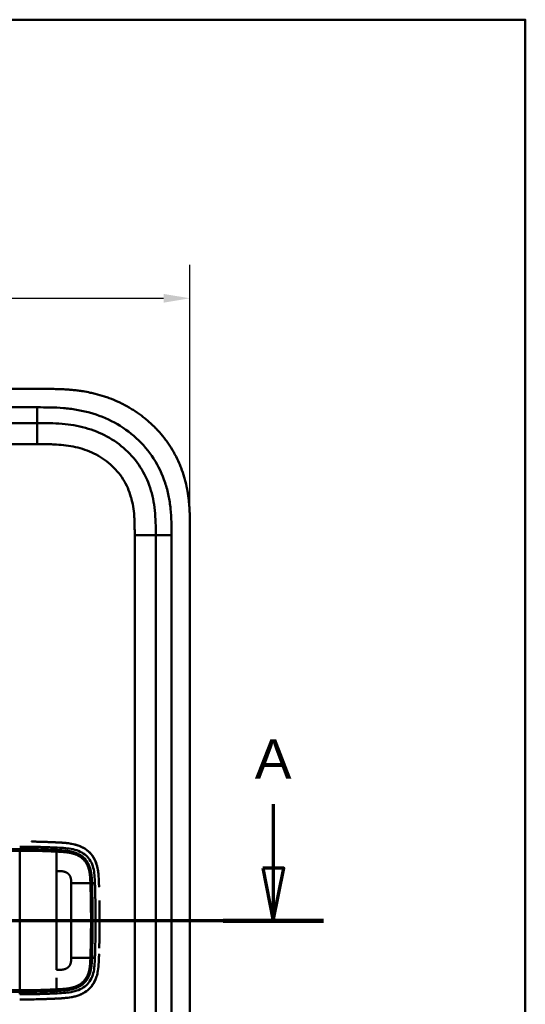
# Model space of a CAD drawing. Header units: millimetres. Extents: x 20 to 833, y 20 to 574.
# Tile 11 of 11: x 724 to 820, y 387 to 574. Entities that reach past the tile are written whole.
import ezdxf

# ---------------------------------------------------------------- set-up
doc = ezdxf.new("R2010")
doc.units = ezdxf.units.MM
doc.header["$LTSCALE"] = 2
for name, color, linetype, lineweight in [('Bemaßungen(DIN)', 7, 'Continuous', 25), ('Schnittansichtslinien(DIN)', 7, 'Continuous', 70), ('Sichtbare Kanten(DIN)', 7, 'Continuous', 50), ('Sichtbare tangentiale Kanten(DIN)', 7, 'Continuous', 50), ('Skizziergeometrie(DIN)', 7, 'Continuous', 50)]:
    doc.layers.add(name, color=color, linetype=linetype, lineweight=lineweight)
doc.styles.add('Aktuell-DINGroßer Text', font='arial.ttf')
doc.styles.add('STANDARD-DIN~0', font='arial.ttf')
doc.dimstyles.new('CAD-LAN', dxfattribs={"dimscale": 2, "dimtxt": 3.5, "dimasz": 2.5, "dimexe": 3.175, "dimexo": 0, "dimgap": 0.8, "dimtad": 1, "dimrnd": 1e-08, "dimtxsty": 'STANDARD-DIN~0', "dimcen": 0.09, "dimdle": 10, "dimclrd": 250, "dimclre": 250, "dimclrt": 250, "dimadec": 0, "dimazin": 2, "dimtfac": 1, "dimtmove": 0, "dimatfit": 3, "dimfxl": 1, "dimtolj": 1, "dimtzin": 0, "dimlwd": 25, "dimlwe": 25, "dimarcsym": 0})

# ---------------------------------------------------------------- blocks, each defined once
blk = doc.blocks.new('Ränder Standardrahmen')
at = {"layer": 'Skizziergeometrie(DIN)', "flags": 128}
blk.add_lwpolyline([(10, 10), (10, 287), (410, 287), (410, 10), (10, 10)], dxfattribs=at)
blk = doc.blocks.new('2DTransSchnitt0')
at = {"layer": 'Schnittansichtslinien(DIN)', "linetype": 'Continuous'}
for p, q in [((264.896, 212.489), (264.896, 206.409)), ((386.042, 212.489), (386.042, 206.409)), ((263.896, 206.409), (264.896, 201.409)), ((265.896, 206.409), (263.896, 206.409)), ((264.896, 206.409), (264.896, 201.409)), ((264.896, 201.409), (265.896, 206.409)), ((385.042, 206.409), (386.042, 201.409)), ((387.042, 206.409), (385.042, 206.409)), ((386.042, 206.409), (386.042, 201.409)), ((386.042, 201.409), (387.042, 206.409)), ((390.814, 201.409), (260.125, 201.409))]:
    blk.add_line(p, q, dxfattribs=at)
at = {"layer": 'Schnittansichtslinien(DIN)', "linetype": 'Continuous', "lineweight": 140}
for p, q in [((269.668, 201.409), (260.125, 201.409)), ((390.814, 201.409), (381.271, 201.409))]:
    blk.add_line(p, q, dxfattribs=at)
at = {"layer": 'Schnittansichtslinien(DIN)', "linetype": 'Continuous', "flags": 128}
for points in [[(263.896, 206.409), (264.896, 201.409), (265.896, 206.409), (263.896, 206.409)], [(385.042, 206.409), (386.042, 201.409), (387.042, 206.409), (385.042, 206.409)]]:
    blk.add_lwpolyline(points, dxfattribs=at)
at = {"layer": 'Schnittansichtslinien(DIN)'}
for points in [[(263.896, 206.409), (264.896, 201.409), (265.896, 206.409), (263.896, 206.409)], [(385.042, 206.409), (386.042, 201.409), (387.042, 206.409), (385.042, 206.409)]]:
    blk.add_solid(points, dxfattribs=at)
at = {"layer": 'Schnittansichtslinien(DIN)', "char_height": 3.734, "attachment_point": 7, "style": 'Aktuell-DINGroßer Text'}
for insert in [(263.143, 214.909), (384.289, 214.909)]:
    blk.add_mtext('A', dxfattribs=dict(at, insert=insert))
blk = doc.blocks.new('*D21')
at = {"layer": 'Bemaßungen(DIN)', "color": 250, "linetype": 'Continuous', "lineweight": 25, "true_color": 0x3f3f3f, "transparency": 16777216}
for p, q in [((542.23, 477.07), (542.23, 527.42)), ((756.23, 477.07), (756.23, 527.42)), ((547.23, 521.07), (751.23, 521.07))]:
    blk.add_line(p, q, dxfattribs=at)
at = {"layer": 'Bemaßungen(DIN)', "color": 250, "linetype": 'Continuous', "true_color": 0x3f3f3f, "transparency": 16777216}
for points in [[(547.23, 521.9), (547.23, 520.23), (542.23, 521.07)], [(751.23, 521.9), (751.23, 520.23), (756.23, 521.07)]]:
    blk.add_solid(points, dxfattribs=at)
at = {"layer": 'Defpoints', "color": 0, "linetype": 'Continuous', "transparency": 16777216}
for p in [(756.23, 521.07), (542.23, 477.07), (756.23, 477.07)]:
    blk.add_point(p, dxfattribs=at)
at = {"layer": 'Bemaßungen(DIN)', "color": 250, "linetype": 'Continuous', "lineweight": 25, "true_color": 0x3f3f3f, "transparency": 16777216, "insert": (641.46, 529.7), "char_height": 7, "attachment_point": 1, "style": 'STANDARD-DIN~0'}
blk.add_mtext('\\A1;214', dxfattribs=at)

msp = doc.modelspace()

# ---------------------------------------------------------------- linework, layer by layer
at = {"layer": 'Sichtbare Kanten(DIN)'}
for p, q in [((728.195, 503.852), (569.273, 503.852)), ((727.196, 497.352), (582.272, 497.352)), ((756.234, 285.637), (756.234, 477.068)), ((749.734, 286.637), (749.734, 476.068)), ((733.657, 405.852), (733.658, 405.852)), ((737.708, 405.852), (737.708, 405.852)), ((733.657, 399.852), (733.657, 399.852)), ((737.708, 399.852), (737.708, 399.852))]:
    msp.add_line(p, q, dxfattribs=at)
for centre, radius, start, end in [((723.734, 402.852), 13.8, 73.28693, 73.28729), ((723.734, 402.852), 11.7, 31.98569, 31.98649), ((723.734, 402.852), 11.6, 31.18578, 31.18695), ((723.734, 402.852), 11.5, 30.35256, 30.35418), ((723.734, 402.852), 11.5, 329.64582, 329.64689), ((723.734, 402.852), 11.6, 328.81305, 328.81381), ((723.734, 402.852), 11.7, 328.01351, 328.01403), ((723.734, 402.853), 13.801, 286.81616, 286.8165)]:
    msp.add_arc(centre, radius, start, end, dxfattribs=at)
for points, degree, knots in [([(756.234, 477.068), (756.234, 477.367), (756.234, 477.965), (756.228, 478.719), (756.215, 479.475), (756.198, 480.084), (756.164, 480.847), (756.126, 481.459), (756.051, 482.377), (755.949, 483.297), (755.738, 484.675), (755.483, 485.892), (755.076, 487.395), (754.676, 488.578), (754.084, 490.022), (753.538, 491.147), (752.768, 492.505), (752.083, 493.55), (751.149, 494.799), (750.341, 495.751), (749.26, 496.874), (748.342, 497.718), (747.135, 498.702), (746.124, 499.43), (744.809, 500.263), (743.72, 500.866), (742.318, 501.539), (741.168, 502.013), (739.701, 502.522), (738.508, 502.863), (737.151, 503.176), (736.239, 503.346), (735.325, 503.487), (734.714, 503.567), (733.951, 503.65), (733.34, 503.705), (732.577, 503.759), (731.967, 503.791), (731.055, 503.827), (729.844, 503.852), (728.793, 503.853), (728.195, 503.852)], 3, [0.00000945, 0.00000945, 0.00000945, 0.00000945, 0.02084254, 0.04167563, 0.05209218, 0.07292527, 0.08334182, 0.10417491, 0.11459146, 0.14584109, 0.16667419, 0.20834037, 0.22917346, 0.27083965, 0.29167274, 0.33333892, 0.35417201, 0.3958382, 0.41667129, 0.45833747, 0.47917057, 0.52083675, 0.54166984, 0.58333603, 0.60416912, 0.6458353, 0.66666839, 0.70833458, 0.72916767, 0.77083385, 0.79166695, 0.82291658, 0.83333313, 0.85416622, 0.86458277, 0.88541586, 0.89583241, 0.9166655, 0.92708204, 0.95833168, 0.99999787, 0.99999787, 0.99999787, 0.99999787]), ([(749.734, 476.068), (749.734, 476.868), (749.732, 478.452), (749.602, 480.758), (749.272, 482.975), (748.525, 485.804), (746.966, 489.082), (744.135, 492.425), (740.551, 494.968), (737.117, 496.33), (734.199, 496.967), (731.934, 497.244), (729.597, 497.351), (728.001, 497.352), (727.196, 497.352)], 3, [41.2275228, 41.2275228, 41.2275228, 41.2275228, 41.4710255, 41.7145268, 41.9580281, 42.2015293, 42.6885319, 43.1755344, 43.662537, 44.1495395, 44.3930408, 44.6365421, 44.8800433, 45.1235454, 45.1235454, 45.1235454, 45.1235454]), ([(726.102, 417.846), (726.102, 417.846), (726.102, 417.846), (726.102, 417.846), (726.102, 417.846), (726.102, 417.846), (726.103, 417.846), (726.103, 417.846), (726.104, 417.846), (726.109, 417.846), (726.114, 417.845), (726.126, 417.845), (726.133, 417.845), (726.158, 417.845), (726.177, 417.845), (726.292, 417.843), (726.389, 417.842), (726.519, 417.839), (726.551, 417.839), (726.594, 417.838), (726.605, 417.838), (726.619, 417.838), (726.623, 417.838), (726.628, 417.838), (726.629, 417.838), (726.631, 417.838), (726.631, 417.838), (726.632, 417.838), (726.632, 417.838), (726.632, 417.838), (726.632, 417.838), (726.632, 417.838)], 3, [0, 0, 0, 0, 0.000010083, 0.000010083, 0.000030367, 0.000030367, 0.000084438, 0.000084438, 0.00022861, 0.00022861, 0.001766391, 0.001766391, 0.003816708, 0.003816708, 0.009284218, 0.009284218, 0.038444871, 0.038444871, 0.048164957, 0.048164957, 0.051405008, 0.051405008, 0.052485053, 0.052485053, 0.052845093, 0.052845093, 0.05296512, 0.05296512, 0.053005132, 0.053005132, 0.053043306, 0.053043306, 0.053043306, 0.053043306]), ([(731, 417.689), (731, 417.689), (730.981, 417.69), (730.79, 417.699), (730.424, 417.716), (729.87, 417.741), (729.115, 417.77), (728.309, 417.798), (727.635, 417.816), (727.143, 417.828), (726.828, 417.834), (726.686, 417.837), (726.632, 417.838)], 5, [0, 0, 0, 0, 0, 0, 0.00002286, 0.00969157, 0.09825636, 0.18682115, 0.27538594, 0.36395073, 0.40823312, 0.43566831, 0.43566831, 0.43566831, 0.43566831, 0.43566831, 0.43566831]), ([(732.7, 417.575), (732.643, 417.581), (732.587, 417.586), (732.53, 417.592), (732.251, 417.617), (731.973, 417.637), (731.694, 417.653)], 3, [1.11173243, 1.11173243, 1.11173243, 1.11173243, 1.12964673, 1.12964673, 1.12964673, 1.21762011, 1.21762011, 1.21762011, 1.21762011]), ([(731.694, 417.653), (731.694, 417.653), (731.694, 417.653), (731.694, 417.653), (731.694, 417.653), (731.695, 417.653), (731.695, 417.653), (731.697, 417.653), (731.698, 417.653), (731.703, 417.653), (731.706, 417.653), (731.72, 417.652), (731.73, 417.651), (731.771, 417.649), (731.801, 417.647), (731.924, 417.639), (732.016, 417.633), (732.245, 417.616), (732.382, 417.605), (732.571, 417.588), (732.622, 417.583), (732.678, 417.577), (732.683, 417.577), (732.691, 417.576), (732.695, 417.575), (732.698, 417.575), (732.699, 417.575), (732.699, 417.575), (732.699, 417.575), (732.7, 417.575), (732.7, 417.575), (732.7, 417.575), (732.7, 417.575), (732.7, 417.575), (732.7, 417.575), (732.7, 417.575)], 3, [0, 0, 0, 0, 0.00003166, 0.00003166, 0.00007175, 0.00007175, 0.00018596, 0.00018596, 0.00052834, 0.00052834, 0.00155512, 0.00155512, 0.00463506, 0.00463506, 0.01387455, 0.01387455, 0.04159374, 0.04159374, 0.08317485, 0.08317485, 0.09876658, 0.09876658, 0.10022827, 0.10022827, 0.10132472, 0.10132472, 0.1014245, 0.1014245, 0.10147482, 0.10147482, 0.10150043, 0.10150043, 0.10151366, 0.10151366, 0.10152856, 0.10152856, 0.10152856, 0.10152856]), ([(738.828, 411.801), (738.811, 411.96), (738.791, 412.117), (738.662, 412.971), (738.488, 413.647), (737.908, 414.89), (737.529, 415.428), (736.547, 416.353), (735.973, 416.705), (734.235, 417.425), (733.025, 417.57), (731.829, 417.645)], 3, [-1.0928074, -1.0928074, -1.0928074, -1.0928074, -1.045951, -1.045951, -0.838061, -0.838061, -0.6395491, -0.6395491, -0.4375462, -0.4375462, -0.0824985, -0.0824985, -0.0824985, -0.0824985]), ([(738.195, 414.272), (738.195, 414.271), (738.195, 414.271), (738.195, 414.271), (738.196, 414.271), (738.196, 414.27), (738.196, 414.27), (738.197, 414.269), (738.197, 414.267), (738.199, 414.263), (738.201, 414.26), (738.207, 414.247), (738.211, 414.237), (738.229, 414.198), (738.242, 414.169), (738.293, 414.052), (738.329, 413.963), (738.375, 413.84), (738.388, 413.806), (738.404, 413.759), (738.409, 413.747), (738.415, 413.729), (738.417, 413.724), (738.42, 413.717), (738.42, 413.714), (738.422, 413.711), (738.422, 413.71), (738.423, 413.708), (738.423, 413.707), (738.423, 413.706), (738.423, 413.706), (738.424, 413.706), (738.424, 413.705), (738.424, 413.705), (738.424, 413.705), (738.424, 413.705), (738.424, 413.705), (738.424, 413.705), (738.424, 413.705), (738.424, 413.705)], 3, [0, 0, 0, 0, 0.000053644, 0.000053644, 0.000093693, 0.000093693, 0.000213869, 0.000213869, 0.000574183, 0.000574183, 0.001654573, 0.001654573, 0.00489501, 0.00489501, 0.014615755, 0.014615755, 0.043784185, 0.043784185, 0.054719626, 0.054719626, 0.058820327, 0.058820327, 0.060417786, 0.060417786, 0.061217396, 0.061217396, 0.06161808, 0.06161808, 0.061819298, 0.061819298, 0.061920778, 0.061920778, 0.06197238, 0.06197238, 0.061999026, 0.061999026, 0.062013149, 0.062013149, 0.062029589, 0.062029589, 0.062029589, 0.062029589]), ([(738.934, 410.118), (738.934, 410.118), (738.934, 410.118), (738.934, 410.118), (738.934, 410.118), (738.934, 410.117), (738.934, 410.117), (738.934, 410.115), (738.934, 410.114), (738.934, 410.109), (738.934, 410.105), (738.935, 410.091), (738.935, 410.08), (738.937, 410.037), (738.938, 410.005), (738.942, 409.875), (738.945, 409.778), (738.95, 409.608), (738.953, 409.535), (738.957, 409.408), (738.958, 409.354), (738.96, 409.294), (738.96, 409.289), (738.96, 409.28), (738.961, 409.276), (738.961, 409.272), (738.961, 409.271), (738.961, 409.27), (738.961, 409.269), (738.961, 409.268), (738.961, 409.268), (738.961, 409.268), (738.961, 409.268), (738.961, 409.268)], 3, [0, 0, 0, 0, 0.0000685, 0.0000685, 0.000108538, 0.000108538, 0.000228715, 0.000228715, 0.000589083, 0.000589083, 0.00166957, 0.00166957, 0.004910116, 0.004910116, 0.014630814, 0.014630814, 0.043792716, 0.043792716, 0.065662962, 0.065662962, 0.08206584, 0.08206584, 0.083603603, 0.083603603, 0.084757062, 0.084757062, 0.084973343, 0.084973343, 0.085135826, 0.085135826, 0.085162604, 0.085162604, 0.08517595, 0.08517595, 0.08517595, 0.08517595]), ([(739.045, 405.161), (739.04, 405.572), (739.035, 405.984), (739.028, 406.396), (739.026, 406.492), (739.025, 406.588), (739.023, 406.683)], 3, [0.93532745, 0.93532745, 0.93532745, 0.93532745, 1.05789587, 1.05789587, 1.05789587, 1.08637381, 1.08637381, 1.08637381, 1.08637381]), ([(739.045, 405.161), (739.045, 405.161), (739.045, 405.161), (739.045, 405.16), (739.045, 405.16), (739.045, 405.159), (739.045, 405.159), (739.045, 405.157), (739.045, 405.156), (739.045, 405.151), (739.045, 405.148), (739.045, 405.133), (739.045, 405.123), (739.046, 405.079), (739.046, 405.047), (739.047, 404.918), (739.048, 404.82), (739.052, 404.432), (739.054, 404.14), (739.055, 403.81), (739.055, 403.772), (739.056, 403.715), (739.056, 403.696), (739.056, 403.668), (739.056, 403.658), (739.056, 403.644), (739.056, 403.639), (739.056, 403.632), (739.056, 403.63), (739.056, 403.626), (739.056, 403.625), (739.056, 403.623), (739.056, 403.623), (739.056, 403.622), (739.056, 403.622), (739.056, 403.621), (739.056, 403.621), (739.056, 403.621), (739.056, 403.621), (739.056, 403.621), (739.056, 403.621), (739.056, 403.621), (739.056, 403.621), (739.056, 403.621)], 3, [0, 0, 0, 0, 0.00007709, 0.00007709, 0.00011709, 0.00011709, 0.0002371, 0.0002371, 0.00059712, 0.00059712, 0.00167714, 0.00167714, 0.00491717, 0.00491717, 0.0146372, 0.0146372, 0.04379722, 0.04379722, 0.13127739, 0.13127739, 0.14267197, 0.14267197, 0.1483693, 0.1483693, 0.15121801, 0.15121801, 0.15264242, 0.15264242, 0.15335469, 0.15335469, 0.15371088, 0.15371088, 0.15388903, 0.15388903, 0.15397817, 0.15397817, 0.15402279, 0.15402279, 0.15404516, 0.15404516, 0.15405641, 0.15405641, 0.15406792, 0.15406792, 0.15406792, 0.15406792]), ([(739.056, 402.095), (739.057, 402.349), (739.057, 402.602), (739.057, 402.856), (739.057, 403.111), (739.057, 403.365), (739.056, 403.621)], 3, [0.62936601, 0.62936601, 0.62936601, 0.62936601, 0.70537642, 0.70537642, 0.70537642, 0.78178643, 0.78178643, 0.78178643, 0.78178643]), ([(739.023, 399.029), (739.025, 399.125), (739.026, 399.22), (739.028, 399.315), (739.035, 399.728), (739.04, 400.14), (739.045, 400.551)], 3, [0.32448872, 0.32448872, 0.32448872, 0.32448872, 0.35285696, 0.35285696, 0.35285696, 0.47549945, 0.47549945, 0.47549945, 0.47549945]), ([(739.056, 402.095), (739.056, 402.095), (739.056, 402.094), (739.056, 402.094), (739.056, 402.094), (739.056, 402.093), (739.056, 402.093), (739.056, 402.091), (739.056, 402.09), (739.056, 402.085), (739.056, 402.082), (739.056, 402.067), (739.056, 402.057), (739.056, 402.013), (739.056, 401.981), (739.055, 401.851), (739.055, 401.754), (739.052, 401.366), (739.05, 401.074), (739.047, 400.728), (739.046, 400.673), (739.045, 400.598), (739.045, 400.577), (739.045, 400.556), (739.045, 400.555), (739.045, 400.553), (739.045, 400.553), (739.045, 400.552), (739.045, 400.552), (739.045, 400.552), (739.045, 400.551), (739.045, 400.551), (739.045, 400.551), (739.045, 400.551), (739.045, 400.551), (739.045, 400.551)], 3, [0, 0, 0, 0, 0.00006794, 0.00006794, 0.00010794, 0.00010794, 0.00022795, 0.00022795, 0.00058796, 0.00058796, 0.00166798, 0.00166798, 0.004908, 0.004908, 0.01462802, 0.01462802, 0.04378804, 0.04378804, 0.13126821, 0.13126821, 0.14767072, 0.14767072, 0.15382171, 0.15382171, 0.15411336, 0.15411336, 0.15425925, 0.15425925, 0.15433228, 0.15433228, 0.15436886, 0.15436886, 0.15438723, 0.15438723, 0.15440596, 0.15440596, 0.15440596, 0.15440596]), ([(739.023, 399.029), (739.023, 399.029), (739.023, 399.029), (739.023, 399.029), (739.023, 399.029), (739.023, 399.028), (739.023, 399.028), (739.023, 399.026), (739.023, 399.025), (739.023, 399.02), (739.023, 399.016), (739.023, 399.002), (739.022, 398.991), (739.022, 398.948), (739.021, 398.916), (739.019, 398.786), (739.017, 398.689), (739.009, 398.3), (739.002, 398.009), (738.995, 397.695), (738.994, 397.673), (738.994, 397.647), (738.994, 397.643), (738.994, 397.636), (738.993, 397.632), (738.993, 397.629), (738.993, 397.628), (738.993, 397.627), (738.993, 397.627), (738.993, 397.626), (738.993, 397.626), (738.993, 397.626)], 3, [0, 0, 0, 0, 0.00003042, 0.00003042, 0.00007044, 0.00007044, 0.00019048, 0.00019048, 0.00055053, 0.00055053, 0.00163058, 0.00163058, 0.00487062, 0.00487062, 0.01459066, 0.01459066, 0.0437507, 0.0437507, 0.13123111, 0.13123111, 0.13788283, 0.13788283, 0.13913003, 0.13913003, 0.14006547, 0.14006547, 0.14024087, 0.14024087, 0.14037254, 0.14037254, 0.14038465, 0.14038465, 0.14038465, 0.14038465]), ([(731.817, 388.066), (732.899, 388.133), (733.987, 388.257), (735.662, 388.847), (736.271, 389.171), (737.325, 390.047), (737.741, 390.565), (738.43, 391.861), (738.629, 392.597), (738.833, 393.826), (738.877, 394.368), (738.905, 394.913)], 3, [-1.1255122, -1.1255122, -1.1255122, -1.1255122, -0.8348812, -0.8348812, -0.6468758, -0.6468758, -0.4644401, -0.4644401, -0.2506566, -0.2506566, -0.0864851, -0.0864851, -0.0864851, -0.0864851]), ([(738.961, 396.442), (738.961, 396.442), (738.961, 396.442), (738.961, 396.442), (738.961, 396.442), (738.961, 396.442), (738.961, 396.442), (738.96, 396.425), (738.96, 396.407), (738.958, 396.367), (738.958, 396.345), (738.953, 396.2), (738.95, 396.078), (738.943, 395.876), (738.94, 395.794), (738.937, 395.686), (738.936, 395.659), (738.935, 395.623), (738.934, 395.614), (738.934, 395.602), (738.934, 395.599), (738.934, 395.595), (738.934, 395.594), (738.934, 395.593), (738.934, 395.592), (738.934, 395.592), (738.934, 395.591), (738.934, 395.591)], 3, [0, 0, 0, 0, 0.000012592, 0.000012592, 0.000034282, 0.000034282, 0.000102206, 0.000102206, 0.005244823, 0.005244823, 0.012100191, 0.012100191, 0.048663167, 0.048663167, 0.073039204, 0.073039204, 0.081164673, 0.081164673, 0.083873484, 0.083873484, 0.084776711, 0.084776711, 0.085077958, 0.085077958, 0.085178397, 0.085178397, 0.085279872, 0.085279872, 0.085279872, 0.085279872]), ([(738.42, 391.997), (738.42, 391.997), (738.42, 391.997), (738.42, 391.996), (738.42, 391.996), (738.42, 391.996), (738.42, 391.996), (738.42, 391.995), (738.419, 391.994), (738.419, 391.992), (738.418, 391.99), (738.415, 391.981), (738.413, 391.975), (738.404, 391.951), (738.398, 391.933), (738.371, 391.859), (738.35, 391.804), (738.307, 391.696), (738.285, 391.643), (738.251, 391.564), (738.24, 391.538), (738.222, 391.498), (738.216, 391.485), (738.207, 391.465), (738.204, 391.459), (738.199, 391.449), (738.198, 391.446), (738.196, 391.441), (738.195, 391.439), (738.194, 391.437), (738.193, 391.436), (738.193, 391.434), (738.192, 391.434), (738.192, 391.433), (738.192, 391.433), (738.192, 391.433), (738.192, 391.433), (738.192, 391.433), (738.192, 391.433), (738.192, 391.432), (738.192, 391.432), (738.192, 391.432)], 3, [0, 0, 0, 0, 0.000029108, 0.000029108, 0.000069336, 0.000069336, 0.000142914, 0.000142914, 0.000363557, 0.000363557, 0.001025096, 0.001025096, 0.003009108, 0.003009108, 0.008960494, 0.008960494, 0.026815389, 0.026815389, 0.044302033, 0.044302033, 0.053052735, 0.053052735, 0.057429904, 0.057429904, 0.059619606, 0.059619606, 0.060715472, 0.060715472, 0.061264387, 0.061264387, 0.061539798, 0.061539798, 0.061678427, 0.061678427, 0.06174862, 0.06174862, 0.061784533, 0.061784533, 0.061803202, 0.061803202, 0.061823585, 0.061823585, 0.061823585, 0.061823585]), ([(732.659, 388.132), (732.658, 388.132), (732.658, 388.132), (732.657, 388.132), (732.655, 388.132), (732.652, 388.132), (732.649, 388.131), (732.633, 388.13), (732.62, 388.129), (732.315, 388.099), (732.022, 388.078), (730.162, 387.966), (728.588, 387.914), (725.967, 387.859), (724.919, 387.856), (723.871, 387.856)], 3, [0, 0, 0, 0, 0.00009264, 0.00009264, 0.00046302, 0.00046302, 0.00120364, 0.00120364, 0.00534922, 0.00534922, 0.09385061, 0.09385061, 0.56580604, 0.56580604, 0.88027176, 0.88027176, 0.88027176, 0.88027176]), ([(727.574, 387.894), (727.703, 387.897), (728.01, 387.905), (728.498, 387.92), (729.171, 387.944), (729.872, 387.971), (730.425, 387.996), (730.79, 388.012), (730.981, 388.021), (731, 388.022)], 5, [0.37850291, 0.37850291, 0.37850291, 0.37850291, 0.37850291, 0.37850291, 0.44282401, 0.53138881, 0.61995362, 0.70851842, 0.71828181, 0.71828181, 0.71828181, 0.71828181, 0.71828181, 0.71828181])]:
    msp.add_open_spline(points, degree=degree, knots=knots, dxfattribs=at)
for points in [[(738.424, 413.705), (738.357, 413.897), (738.28, 414.087), (738.195, 414.271)], [(738.94, 409.935), (738.94, 409.943), (738.939, 409.95), (738.939, 409.958)], [(738.939, 395.753), (738.939, 395.761), (738.94, 395.768), (738.94, 395.776)], [(738.191, 391.432), (738.277, 391.617), (738.353, 391.805), (738.42, 391.997)]]:
    msp.add_open_spline(points, degree=3, dxfattribs=at)
at = {"layer": 'Sichtbare tangentiale Kanten(DIN)'}
for p, q in [((582.272, 500.352), (727.196, 500.352)), ((727.196, 497.352), (727.196, 500.352)), ((727.196, 497.352), (727.196, 493.352)), ((727.196, 493.352), (582.272, 493.352)), ((745.734, 476.068), (749.734, 476.068)), ((745.734, 286.637), (745.734, 476.068)), ((749.734, 476.068), (752.734, 476.068)), ((752.734, 476.068), (752.734, 286.637)), ((730.887, 416.243), (730.923, 416.702)), ((737.612, 409.935), (738.179, 409.935)), ((737.612, 395.776), (738.179, 395.776)), ((723.871, 388.846), (723.871, 389.303)), ((730.887, 389.468), (730.923, 389.009))]:
    msp.add_line(p, q, dxfattribs=at)
for centre, major_axis, start_param, end_param in [((730.875, 392.487), (0, 24.021), 5.6792512, 6.0669039), ((730.875, 413.28), (0, -24.076), 0.0832449, 0.4855125)]:
    msp.add_ellipse(centre, major_axis=major_axis, ratio=0.00001, start_param=start_param, end_param=end_param, dxfattribs=at)
for points, degree, knots in [([(727.196, 500.352), (728.001, 500.352), (729.648, 500.352), (732.172, 500.238), (734.694, 499.931), (738.011, 499.208), (741.989, 497.634), (746.18, 494.663), (749.513, 490.73), (751.351, 486.862), (752.218, 483.572), (752.592, 481.049), (752.733, 478.515), (752.734, 476.868), (752.734, 476.068)], 3, [41.2275225, 41.2275225, 41.2275225, 41.2275225, 41.4710252, 41.7145264, 41.9580277, 42.201529, 42.6885315, 43.1755341, 43.6625366, 44.1495392, 44.3930404, 44.6365417, 44.880043, 45.123546, 45.123546, 45.123546, 45.123546]), ([(745.03, 483.313), (744.859, 483.903), (744.652, 484.475), (744.41, 485.025), (744.16, 485.589), (743.867, 486.143), (743.538, 486.668), (743.207, 487.196), (742.834, 487.704), (742.429, 488.179), (742.024, 488.654), (741.58, 489.105), (741.111, 489.519), (740.643, 489.932), (740.144, 490.313), (739.623, 490.658), (739.103, 491.003), (738.559, 491.313), (738, 491.586), (737.441, 491.859), (736.86, 492.097), (736.273, 492.298), (736.27, 492.299), (736.266, 492.301), (736.263, 492.302), (735.683, 492.5), (735.087, 492.666), (734.488, 492.8), (734.482, 492.801), (734.477, 492.803), (734.472, 492.804), (733.882, 492.935), (733.29, 493.036), (732.69, 493.114), (732.681, 493.115), (732.671, 493.116), (732.662, 493.117), (732.069, 493.193), (731.481, 493.245), (730.864, 493.281), (730.856, 493.281), (730.849, 493.282), (730.841, 493.282), (730.536, 493.3), (730.242, 493.312), (729.94, 493.322), (729.631, 493.332), (729.322, 493.339), (729.014, 493.344), (728.406, 493.353), (727.801, 493.353), (727.196, 493.352)], 3, [0, 0, 0, 0, 0.1818471, 0.1818471, 0.1818471, 0.3687122, 0.3687122, 0.3687122, 0.5566899, 0.5566899, 0.5566899, 0.7451003, 0.7451003, 0.7451003, 0.9328992, 0.9328992, 0.9328992, 1.1203708, 1.1203708, 1.1203708, 1.3077792, 1.3077792, 1.3077792, 1.3088638, 1.3088638, 1.3088638, 1.4939899, 1.4939899, 1.4939899, 1.4956398, 1.4956398, 1.4956398, 1.6777905, 1.6777905, 1.6777905, 1.6806002, 1.6806002, 1.6806002, 1.8606637, 1.8606637, 1.8606637, 1.8628262, 1.8628262, 1.8628262, 1.9520853, 1.9520853, 1.9520853, 2.0438684, 2.0438684, 2.0438684, 2.2253748, 2.2253748, 2.2253748, 2.2253748]), ([(745.734, 476.068), (745.734, 476.303), (745.734, 476.539), (745.733, 476.774), (745.733, 476.918), (745.732, 477.062), (745.731, 477.205), (745.731, 477.277), (745.73, 477.349), (745.729, 477.421), (745.728, 477.565), (745.726, 477.708), (745.723, 477.852), (745.722, 477.928), (745.72, 478.004), (745.719, 478.081), (745.717, 478.157), (745.715, 478.233), (745.713, 478.309), (745.709, 478.461), (745.704, 478.614), (745.697, 478.772), (745.685, 479.08), (745.669, 479.374), (745.646, 479.679), (745.646, 479.686), (745.645, 479.694), (745.645, 479.701), (745.599, 480.318), (745.533, 480.907), (745.437, 481.496), (745.435, 481.505), (745.434, 481.514), (745.432, 481.523), (745.333, 482.121), (745.203, 482.712), (745.039, 483.282), (745.036, 483.292), (745.033, 483.303), (745.03, 483.313)], 3, [0, 0, 0, 0, 0.07060207, 0.07060207, 0.07060207, 0.11373454, 0.11373454, 0.11373454, 0.13530078, 0.13530078, 0.13530078, 0.17843325, 0.17843325, 0.17843325, 0.20129346, 0.20129346, 0.20129346, 0.22415366, 0.22415366, 0.22415366, 0.26987408, 0.26987408, 0.26987408, 0.35911937, 0.35911937, 0.35911937, 0.36131491, 0.36131491, 0.36131491, 0.54166811, 0.54166811, 0.54166811, 0.54438603, 0.54438603, 0.54438603, 0.72751094, 0.72751094, 0.72751094, 0.73075248, 0.73075248, 0.73075248, 0.73075248]), ([(738.195, 414.271), (738.118, 414.438), (738.033, 414.601), (737.939, 414.759), (737.657, 415.237), (737.299, 415.666), (736.891, 416.021), (736.482, 416.376), (736.025, 416.659), (735.544, 416.877), (735.064, 417.096), (734.56, 417.252), (734.054, 417.364), (733.604, 417.463), (733.151, 417.528), (732.7, 417.575)], 3, [0.43542627, 0.43542627, 0.43542627, 0.43542627, 0.48834098, 0.48834098, 0.48834098, 0.64866741, 0.64866741, 0.64866741, 0.80899385, 0.80899385, 0.80899385, 0.96932029, 0.96932029, 0.96932029, 1.11173243, 1.11173243, 1.11173243, 1.11173243]), ([(723.878, 416.408), (723.871, 416.408), (720.725, 416.409), (714.39, 416.408), (704.835, 416.409), (692.158, 416.408), (676.308, 416.409), (660.441, 416.408), (644.588, 416.409), (630.321, 416.408), (617.63, 416.408), (608.116, 416.408), (601.776, 416.408), (598.605, 416.408), (597.019, 416.408)], 5, [20.6437384, 20.6437384, 20.6437384, 20.6437384, 20.6437384, 20.6437384, 20.6474288, 22.2330696, 23.8187104, 25.4043512, 26.989992, 28.5756328, 30.1612736, 31.7469144, 32.5397348, 33.3329244, 33.3329244, 33.3329244, 33.3329244, 33.3329244, 33.3329244]), ([(597.02, 416.112), (599.663, 416.112), (602.305, 416.112), (607.59, 416.112), (610.232, 416.112), (618.16, 416.112), (623.447, 416.112), (634.019, 416.112), (639.304, 416.112), (649.873, 416.112), (655.157, 416.112), (665.73, 416.112), (671.018, 416.112), (681.59, 416.112), (686.873, 416.112), (697.439, 416.112), (702.725, 416.112), (713.317, 416.112), (718.632, 416.113), (723.871, 416.111)], 3, [3.0147053, 3.0147053, 3.0147053, 3.0147053, 3.8078678, 3.8078678, 4.6006882, 4.6006882, 6.186329, 6.186329, 7.7719698, 7.7719698, 9.3576106, 9.3576106, 10.9432514, 10.9432514, 12.5288922, 12.5288922, 14.114533, 14.114533, 15.703149, 15.703149, 15.703149, 15.703149]), ([(723.871, 416.111), (724.038, 416.111), (724.379, 416.111), (724.893, 416.111), (725.579, 416.111), (726.435, 416.096), (727.305, 416.083), (728.182, 416.056), (729.078, 416.027), (729.799, 415.996), (730.339, 415.972), (730.697, 415.955), (730.875, 415.947)], 5, [15.70314896, 15.70314896, 15.70314896, 15.70314896, 15.70314896, 15.70314896, 15.78784381, 15.87551383, 15.96318385, 16.05085387, 16.13852389, 16.22619391, 16.31386394, 16.40213792, 16.40213792, 16.40213792, 16.40213792, 16.40213792, 16.40213792]), ([(723.879, 416.866), (724.158, 416.866), (724.438, 416.866), (724.717, 416.865), (724.862, 416.865), (725.007, 416.865), (725.152, 416.864), (725.296, 416.863), (725.44, 416.862), (725.585, 416.861), (725.729, 416.859), (725.875, 416.858), (726.02, 416.857), (726.164, 416.855), (726.309, 416.853), (726.454, 416.85), (726.598, 416.848), (726.743, 416.846), (726.888, 416.843), (727.033, 416.84), (727.178, 416.837), (727.324, 416.833), (727.615, 416.827), (727.909, 416.819), (728.207, 416.81), (728.504, 416.8), (728.805, 416.79), (729.11, 416.779), (729.414, 416.768), (729.721, 416.756), (730.025, 416.743), (730.329, 416.73), (730.63, 416.716), (730.923, 416.702)], 3, [35.91738638, 35.91738638, 35.91738638, 35.91738638, 36.00219131, 36.00219131, 36.00219131, 36.0464737, 36.0464737, 36.0464737, 36.0907561, 36.0907561, 36.0907561, 36.13503849, 36.13503849, 36.13503849, 36.17932089, 36.17932089, 36.17932089, 36.22360328, 36.22360328, 36.22360328, 36.26788568, 36.26788568, 36.26788568, 36.35645047, 36.35645047, 36.35645047, 36.44501526, 36.44501526, 36.44501526, 36.53358005, 36.53358005, 36.53358005, 36.62221221, 36.62221221, 36.62221221, 36.62221221]), ([(730.887, 416.243), (730.887, 416.243), (730.709, 416.252), (730.352, 416.268), (729.812, 416.292), (729.088, 416.323), (728.193, 416.352), (727.311, 416.38), (726.441, 416.393), (725.583, 416.407), (724.9, 416.408), (724.389, 416.408), (724.051, 416.408), (723.886, 416.408)], 5, [19.94598273, 19.94598273, 19.94598273, 19.94598273, 19.94598273, 19.94598273, 19.94606864, 20.03373866, 20.12140868, 20.2090787, 20.29674872, 20.38441874, 20.47208877, 20.55975879, 20.64297049, 20.64297049, 20.64297049, 20.64297049, 20.64297049, 20.64297049]), ([(730.875, 415.947), (731.143, 415.934), (731.675, 415.906), (732.46, 415.856), (733.486, 415.735), (734.744, 415.388), (735.837, 414.738), (736.648, 413.757), (737.102, 412.54), (737.247, 411.514), (737.289, 410.727), (737.308, 410.199), (737.317, 409.935)], 5, [0, 0, 0, 0, 0, 0, 0.1323154, 0.2652369, 0.3981584, 0.5310799, 0.6640014, 0.7969228, 0.9298443, 1.0627357, 1.0627357, 1.0627357, 1.0627357, 1.0627357, 1.0627357]), ([(737.612, 409.935), (737.612, 409.938), (737.603, 410.205), (737.583, 410.738), (737.541, 411.545), (737.392, 412.613), (736.913, 413.912), (736.035, 414.975), (734.862, 415.668), (733.544, 416.029), (732.49, 416.152), (731.693, 416.202), (731.157, 416.23), (730.887, 416.243)], 5, [18.8815067, 18.8815067, 18.8815067, 18.8815067, 18.8815067, 18.8815067, 18.8826968, 19.0156183, 19.1485397, 19.2814612, 19.4143827, 19.5473042, 19.6802257, 19.8131472, 19.9459825, 19.9459825, 19.9459825, 19.9459825, 19.9459825, 19.9459825]), ([(730.923, 416.702), (730.955, 416.701), (730.986, 416.699), (731.018, 416.698), (731.546, 416.673), (732.054, 416.645), (732.552, 416.598), (733.05, 416.55), (733.539, 416.482), (734.012, 416.376), (734.484, 416.269), (734.939, 416.124), (735.359, 415.928), (735.779, 415.733), (736.163, 415.487), (736.498, 415.189), (736.832, 414.89), (737.117, 414.539), (737.343, 414.148), (737.569, 413.756), (737.737, 413.324), (737.857, 412.87), (737.977, 412.417), (738.05, 411.942), (738.096, 411.451), (738.142, 410.962), (738.162, 410.455), (738.179, 409.935)], 3, [36.6222122, 36.6222122, 36.6222122, 36.6222122, 36.6318135, 36.6318135, 36.6318135, 36.79214, 36.79214, 36.79214, 36.9524664, 36.9524664, 36.9524664, 37.1127929, 37.1127929, 37.1127929, 37.2731193, 37.2731193, 37.2731193, 37.4334457, 37.4334457, 37.4334457, 37.5937722, 37.5937722, 37.5937722, 37.7540986, 37.7540986, 37.7540986, 37.9140671, 37.9140671, 37.9140671, 37.9140671]), ([(738.934, 410.118), (738.917, 410.611), (738.896, 411.108), (738.848, 411.609), (738.797, 412.147), (738.715, 412.688), (738.572, 413.222), (738.529, 413.384), (738.479, 413.545), (738.424, 413.705)], 3, [0.01848073, 0.01848073, 0.01848073, 0.01848073, 0.1676881, 0.1676881, 0.1676881, 0.32801454, 0.32801454, 0.32801454, 0.37673844, 0.37673844, 0.37673844, 0.37673844]), ([(737.317, 409.935), (737.317, 409.935), (737.317, 409.933), (737.329, 409.579), (737.349, 408.871), (737.382, 407.805), (737.407, 406.392), (737.433, 404.622), (737.437, 402.856), (737.433, 401.089), (737.407, 399.317), (737.382, 397.904), (737.349, 396.837), (737.329, 396.13), (737.317, 395.776)], 5, [17.4648757, 17.4648757, 17.4648757, 17.4648757, 17.4648757, 17.4648757, 17.4649058, 17.4661327, 17.6430367, 17.8199407, 17.9968447, 18.1737487, 18.3506528, 18.5275568, 18.7044608, 18.8826218, 18.8826218, 18.8826218, 18.8826218, 18.8826218, 18.8826218]), ([(737.612, 395.776), (737.612, 395.776), (737.624, 396.129), (737.643, 396.833), (737.677, 397.902), (737.701, 399.313), (737.727, 401.086), (737.731, 402.856), (737.727, 404.625), (737.701, 406.399), (737.677, 407.81), (737.643, 408.878), (737.624, 409.583), (737.612, 409.935)], 5, [0.0000012, 0.0000012, 0.0000012, 0.0000012, 0.0000012, 0.0000012, 0.0000376, 0.1769417, 0.3538457, 0.5307497, 0.7076537, 0.8845577, 1.0614618, 1.2383658, 1.415305, 1.415305, 1.415305, 1.415305, 1.415305, 1.415305]), ([(738.179, 409.935), (738.18, 409.91), (738.181, 409.883), (738.182, 409.857), (738.191, 409.571), (738.2, 409.281), (738.208, 408.991), (738.217, 408.701), (738.225, 408.409), (738.232, 408.117), (738.247, 407.532), (738.259, 406.945), (738.269, 406.358), (738.315, 403.597), (738.306, 400.867), (738.244, 398.11), (738.24, 397.938), (738.236, 397.766), (738.232, 397.595), (738.225, 397.302), (738.217, 397.011), (738.208, 396.72), (738.2, 396.43), (738.191, 396.141), (738.182, 395.854), (738.181, 395.828), (738.18, 395.802), (738.179, 395.776)], 3, [0, 0, 0, 0, 0.0080362, 0.0080362, 0.0080362, 0.096166, 0.096166, 0.096166, 0.1842959, 0.1842959, 0.1842959, 0.3605556, 0.3605556, 0.3605556, 1.1901476, 1.1901476, 1.1901476, 1.2418542, 1.2418542, 1.2418542, 1.3299841, 1.3299841, 1.3299841, 1.418114, 1.418114, 1.418114, 1.4261482, 1.4261482, 1.4261482, 1.4261482]), ([(737.317, 395.776), (737.308, 395.512), (737.289, 394.985), (737.247, 394.198), (737.102, 393.173), (736.649, 391.956), (735.839, 390.976), (734.747, 390.325), (733.489, 389.976), (732.462, 389.856), (731.677, 389.805), (731.144, 389.778), (730.875, 389.765)], 5, [18.8826218, 18.8826218, 18.8826218, 18.8826218, 18.8826218, 18.8826218, 19.0154411, 19.1482958, 19.2811505, 19.4140052, 19.5468599, 19.6797147, 19.8125694, 19.9453572, 19.9453572, 19.9453572, 19.9453572, 19.9453572, 19.9453572]), ([(730.887, 389.468), (730.888, 389.468), (731.159, 389.481), (731.696, 389.509), (732.493, 389.56), (733.548, 389.683), (734.865, 390.045), (736.037, 390.738), (736.914, 391.802), (737.393, 393.102), (737.541, 394.169), (737.583, 394.976), (737.603, 395.509), (737.612, 395.776)], 5, [0, 0, 0, 0, 0, 0, 0.0004489, 0.1333037, 0.2661584, 0.3990131, 0.5318678, 0.6647225, 0.7975772, 0.9304319, 1.0644705, 1.0644705, 1.0644705, 1.0644705, 1.0644705, 1.0644705]), ([(738.179, 395.776), (738.162, 395.257), (738.142, 394.75), (738.096, 394.26), (738.05, 393.769), (737.977, 393.295), (737.857, 392.841), (737.737, 392.388), (737.569, 391.956), (737.343, 391.564), (737.117, 391.172), (736.832, 390.821), (736.498, 390.523), (736.163, 390.224), (735.779, 389.978), (735.359, 389.783), (734.939, 389.587), (734.484, 389.442), (734.012, 389.336), (733.54, 389.229), (733.051, 389.161), (732.553, 389.114), (732.054, 389.066), (731.545, 389.039), (731.017, 389.014), (730.986, 389.012), (730.956, 389.011), (730.925, 389.009)], 3, [0, 0, 0, 0, 0.159971, 0.159971, 0.159971, 0.3202974, 0.3202974, 0.3202974, 0.4806238, 0.4806238, 0.4806238, 0.6409502, 0.6409502, 0.6409502, 0.8012765, 0.8012765, 0.8012765, 0.9616029, 0.9616029, 0.9616029, 1.1219293, 1.1219293, 1.1219293, 1.2822557, 1.2822557, 1.2822557, 1.2916213, 1.2916213, 1.2916213, 1.2916213]), ([(738.42, 391.997), (738.477, 392.16), (738.528, 392.324), (738.572, 392.49), (738.715, 393.024), (738.797, 393.565), (738.848, 394.103), (738.895, 394.603), (738.917, 395.099), (738.934, 395.591)], 3, [1.63041697, 1.63041697, 1.63041697, 1.63041697, 1.680145, 1.680145, 1.680145, 1.84047137, 1.84047137, 1.84047137, 1.98948416, 1.98948416, 1.98948416, 1.98948416]), ([(732.659, 388.132), (733.124, 388.179), (733.59, 388.245), (734.054, 388.348), (734.56, 388.459), (735.064, 388.615), (735.544, 388.834), (736.025, 389.053), (736.482, 389.335), (736.891, 389.69), (737.299, 390.045), (737.657, 390.474), (737.939, 390.952), (738.031, 391.108), (738.115, 391.268), (738.191, 391.432)], 3, [0.89201039, 0.89201039, 0.89201039, 0.89201039, 1.03883948, 1.03883948, 1.03883948, 1.19916586, 1.19916586, 1.19916586, 1.35949224, 1.35949224, 1.35949224, 1.51981862, 1.51981862, 1.51981862, 1.57193431, 1.57193431, 1.57193431, 1.57193431]), ([(597.02, 389.303), (597.02, 389.303), (598.606, 389.303), (601.777, 389.303), (608.118, 389.303), (617.631, 389.303), (630.321, 389.303), (644.588, 389.303), (660.441, 389.303), (676.308, 389.303), (692.164, 389.303), (704.84, 389.303), (714.393, 389.303), (720.727, 389.302), (723.871, 389.303)], 5, [0, 0, 0, 0, 0, 0, 0.0001149, 0.7929364, 1.585758, 3.1714011, 4.7570442, 6.3426873, 7.9283304, 9.5139735, 11.0996166, 12.6881676, 12.6881676, 12.6881676, 12.6881676, 12.6881676, 12.6881676]), ([(723.879, 389.6), (723.872, 389.6), (720.727, 389.599), (714.39, 389.6), (704.836, 389.599), (692.158, 389.6), (676.308, 389.599), (660.441, 389.6), (644.588, 389.599), (630.321, 389.6), (617.631, 389.6), (608.117, 389.6), (601.777, 389.6), (598.605, 389.6), (597.019, 389.6)], 5, [20.6435054, 20.6435054, 20.6435054, 20.6435054, 20.6435054, 20.6435054, 20.6473042, 22.2329473, 23.8185904, 25.4042335, 26.9898766, 28.5755197, 30.1611628, 31.7468058, 32.5396274, 33.3326459, 33.3326459, 33.3326459, 33.3326459, 33.3326459, 33.3326459]), ([(723.871, 389.303), (724.039, 389.303), (724.38, 389.303), (724.895, 389.304), (725.581, 389.304), (726.443, 389.319), (727.314, 389.332), (728.197, 389.359), (729.091, 389.388), (729.815, 389.419), (730.354, 389.443), (730.71, 389.46), (730.887, 389.468)], 5, [0, 0, 0, 0, 0, 0, 0.08482586, 0.17256087, 0.26029588, 0.3480309, 0.43576591, 0.52350093, 0.61123594, 0.69852104, 0.69852104, 0.69852104, 0.69852104, 0.69852104, 0.69852104]), ([(730.875, 389.765), (730.875, 389.765), (730.698, 389.756), (730.341, 389.74), (729.802, 389.716), (729.081, 389.685), (728.186, 389.656), (727.308, 389.629), (726.437, 389.615), (725.584, 389.601), (724.901, 389.6), (724.39, 389.6), (724.052, 389.6), (723.887, 389.6)], 5, [19.94535764, 19.94535764, 19.94535764, 19.94535764, 19.94535764, 19.94535764, 19.94542406, 20.03315907, 20.12089408, 20.2086291, 20.29636411, 20.38409913, 20.47183414, 20.55956915, 20.64266413, 20.64266413, 20.64266413, 20.64266413, 20.64266413, 20.64266413]), ([(730.924, 389.009), (730.923, 389.009), (730.747, 389.001), (730.392, 388.985), (729.848, 388.96), (729.11, 388.932), (728.2, 388.9), (727.312, 388.876), (726.44, 388.859), (725.565, 388.849), (724.877, 388.846), (724.389, 388.846), (724.054, 388.846), (723.871, 388.846)], 5, [0.00008405, 0.00008405, 0.00008405, 0.00008405, 0.00008405, 0.00008405, 0.00030268, 0.08886749, 0.17743229, 0.26599709, 0.35456189, 0.4431267, 0.5316915, 0.6202563, 0.7088211, 0.7088211, 0.7088211, 0.7088211, 0.7088211, 0.7088211])]:
    msp.add_open_spline(points, degree=degree, knots=knots, dxfattribs=at)
for points, degree in [([(731.694, 417.653), (731.464, 417.667), (731.233, 417.678), (731, 417.689)], 3), ([(723.871, 389.6), (723.873, 391.749), (723.873, 398.628), (723.873, 407.083), (723.873, 413.963), (723.871, 416.111)], 5), ([(730.875, 393.456), (730.875, 396.531), (730.875, 400.633), (730.875, 405.078), (730.875, 409.181), (730.875, 412.256)], 5), ([(733.658, 409.935), (733.655, 410.6), (733.665, 411.176), (733.415, 411.687), (732.992, 412.058), (732.357, 412.262), (731.674, 412.254), (730.875, 412.256)], 7), ([(733.658, 409.935), (733.658, 407.106), (733.658, 404.272), (733.657, 401.439), (733.658, 398.606), (733.658, 395.776)], 5), ([(737.317, 409.935), (736.566, 409.935), (735.832, 409.935), (735.108, 409.935), (734.386, 409.935), (733.658, 409.935)], 5), ([(733.658, 395.776), (733.655, 395.111), (733.666, 394.536), (733.414, 394.023), (732.993, 393.654), (732.356, 393.45), (731.674, 393.458), (730.875, 393.456)], 7), ([(737.317, 395.776), (736.566, 395.776), (735.832, 395.776), (735.108, 395.776), (734.386, 395.776), (733.658, 395.776)], 5)]:
    msp.add_open_spline(points, degree=degree, dxfattribs=at)

# ---------------------------------------------------------------- block references
at = {"xscale": 2, "yscale": 2, "zscale": 2}
msp.add_blockref('Ränder Standardrahmen', (0, 0), dxfattribs=at)
at = {"layer": 'Schnittansichtslinien(DIN)', "xscale": 2, "yscale": 2, "zscale": 2}
msp.add_blockref('2DTransSchnitt0', (0, 0), dxfattribs=at)

# ---------------------------------------------------------------- dimensions: what is measured, and where the dimension line sits
at = {"layer": 'Bemaßungen(DIN)', "color": 250, "linetype": 'Continuous', "lineweight": 25, "true_color": 0x3f3f3f}
dim = msp.add_linear_dim(base=(756.234, 521.068), p1=(542.234, 477.068), p2=(756.234, 477.068), angle=180, dimstyle='CAD-LAN', override={"dimgap": 0.8, "dimdec": 2, "dimtol": 0, "dimlim": 0, "dimtp": 0, "dimtm": 0, "dimtdec": 2, "dimtofl": 0, "dimatfit": 1}, dxfattribs=at)
dim.commit()
dim.dimension.update_dxf_attribs({"geometry": '*D21', "text_midpoint": (649.234, 521.068), "dimtype": 160})

doc.saveas('drawing.dxf')
